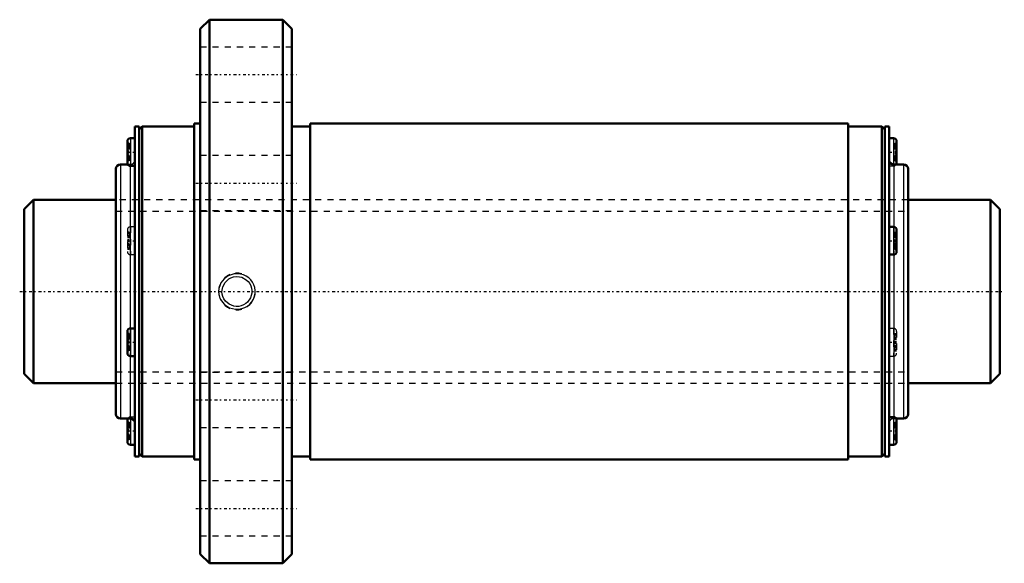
# Model space of a CAD drawing. Header units: millimetres. Extents: x -1 to 160, y -44 to 44.
import ezdxf

# ---------------------------------------------------------------- set-up
doc = ezdxf.new("R2010")
doc.units = ezdxf.units.MM
doc.linetypes.add('Center', pattern=[1.5, 0.45, -0.5, 0.05, -0.5])
doc.linetypes.add('Dashed', pattern=[2, 1, -1])
for name, color, linetype, lineweight in [('2d ConnectionPoints', 7, 'Continuous', 50), ('AM_0', 7, 'Continuous', 50), ('AM_4', 3, 'Continuous', 25), ('AM_5', 3, 'Continuous', 25), ('AM_7', 7, 'Center', 25), ('AM_9', 6, 'Dashed', 25)]:
    doc.layers.add(name, color=color, linetype=linetype, lineweight=lineweight)

# ---------------------------------------------------------------- blocks, each defined once
blk = doc.blocks.new('1_CNF3060_6ZZ_Nut_0_in_CNF3060_6ZZ_159_6LC7T_000_rev_4')
at = {"layer": 'AM_0'}
for p, q in [((30.28, 44.5), (28.8, 43.02)), ((30.28, 44.5), (30.28, -44.5)), ((42.32, 44.5), (30.28, 44.5)), ((42.32, 44.5), (42.32, -44.5)), ((43.8, 43.02), (42.32, 44.5)), ((28.8, 43.02), (28.8, -43.02)), ((43.8, 43.02), (43.8, -43.02)), ((27.8, 27.5), (27.8, -27.5)), ((28.8, 27.5), (27.8, 27.5)), ((46.8, 27.5), (46.8, -27.5)), ((134.8, 27.5), (46.8, 27.5)), ((134.8, 27.5), (134.8, -27.5)), ((18.07, 27), (18.07, -27)), ((18.8, 27), (18.07, 27)), ((18.8, 27), (18.8, -27)), ((19.3, 27), (18.8, 26.5)), ((27.8, 27), (19.3, 27)), ((19.3, 27), (19.3, -27)), ((46.8, 27), (43.8, 27)), ((140.3, 27), (134.8, 27)), ((140.3, 27), (140.3, -27)), ((140.8, 26.5), (140.3, 27)), ((140.8, 27), (140.8, -27)), ((141.53, 27), (140.8, 27)), ((141.53, 27), (141.53, -27)), ((16.87, 24.6), (16.87, 21.06)), ((18.07, 25.1), (17.37, 25.1)), ((142.23, 25.1), (141.53, 25.1)), ((142.73, 24.6), (142.73, 21.06)), ((15, 20.07), (15, -20.07)), ((16.95, 20.8), (15.73, 20.8)), ((17.37, 20.56), (18.07, 20.56)), ((143.87, 20.8), (142.26, 20.8)), ((144.6, 20.07), (144.6, -20.07)), ((142.23, 10.58), (141.53, 10.58)), ((142.73, 10.08), (142.73, 6.54)), ((141.53, 6.04), (142.23, 6.04)), ((18.07, -6.04), (17.37, -6.04)), ((16.87, -6.54), (16.87, -10.08)), ((17.37, -10.58), (18.07, -10.58)), ((15.73, -20.8), (17.34, -20.8)), ((142.23, -20.56), (141.53, -20.56)), ((142.65, -20.8), (143.87, -20.8)), ((16.87, -21.06), (16.87, -24.6)), ((142.73, -21.06), (142.73, -24.6)), ((17.37, -25.1), (18.07, -25.1)), ((141.53, -25.1), (142.23, -25.1)), ((18.07, -27), (18.8, -27)), ((18.8, -26.5), (19.3, -27)), ((19.3, -27), (27.8, -27)), ((43.8, -27), (46.8, -27)), ((134.8, -27), (140.3, -27)), ((140.3, -27), (140.8, -26.5)), ((140.8, -27), (141.53, -27)), ((27.8, -27.5), (28.8, -27.5)), ((46.8, -27.5), (134.8, -27.5)), ((28.8, -43.02), (30.28, -44.5)), ((42.32, -44.5), (43.8, -43.02)), ((30.28, -44.5), (42.32, -44.5))]:
    blk.add_line(p, q, dxfattribs=at)
for centre, radius, start, end in [((17.37, 24.6), 0.5, 90, 180), ((142.23, 24.6), 0.5, 360, 90), ((17.37, 21.06), 0.5, 180, 270), ((142.26, 21.53), 0.73, 180, 270), ((142.23, 21.06), 0.5, 328.0579, 0), ((15.73, 20.07), 0.73, 90, 180), ((143.87, 20.07), 0.73, 360, 90), ((142.23, 10.08), 0.5, 360, 90), ((142.23, 6.54), 0.5, 270, 0), ((17.37, -6.54), 0.5, 90, 180), ((17.37, -10.08), 0.5, 180, 270), ((15.73, -20.07), 0.73, 180, 270), ((17.37, -21.06), 0.5, 148.0579, 180), ((17.34, -21.53), 0.73, 360, 90), ((142.23, -21.06), 0.5, 360, 90), ((143.87, -20.07), 0.73, 270, 0), ((17.37, -24.6), 0.5, 180, 270), ((142.23, -24.6), 0.5, 270, 0)]:
    blk.add_arc(centre, radius, start, end, dxfattribs=at)
at = {"layer": 'AM_4'}
for p, q in [((17.37, 25.1), (17.37, 20.56)), ((142.23, 25.1), (142.23, 20.8)), ((15.73, 20.8), (15.73, -20.8)), ((17.34, 20.57), (17.34, -6.04)), ((142.26, 20.8), (142.26, 10.58)), ((143.87, 20.8), (143.87, -20.8)), ((142.23, 10.58), (142.23, 6.04)), ((142.26, 6.04), (142.26, -20.57)), ((17.37, -6.04), (17.37, -10.58)), ((17.34, -10.58), (17.34, -20.8)), ((17.37, -20.8), (17.37, -25.1)), ((142.23, -20.56), (142.23, -25.1))]:
    blk.add_line(p, q, dxfattribs=at)
at = {"layer": 'AM_5', "linetype": 'Dashed'}
blk.add_arc((34.8, 0), 3, 75, 15, dxfattribs=at)
at = {"layer": 'AM_7'}
for p, q in [((28.05, 35.5), (44.55, 35.5)), ((16.81, 22.83), (18.13, 22.83)), ((141.47, 22.83), (142.79, 22.83)), ((28.05, 17.75), (44.55, 17.75)), ((16.81, 8.31), (18.13, 8.31)), ((141.47, 8.31), (142.79, 8.31)), ((16.81, -8.31), (18.13, -8.31)), ((141.47, -8.31), (142.79, -8.31)), ((28.05, -17.75), (44.55, -17.75)), ((16.81, -22.83), (18.13, -22.83)), ((141.47, -22.83), (142.79, -22.83)), ((28.05, -35.5), (44.55, -35.5))]:
    blk.add_line(p, q, dxfattribs=at)
at = {"layer": 'AM_9'}
for p, q in [((43.8, 40), (28.8, 40)), ((28.8, 31), (43.8, 31)), ((17.17, 24.26), (16.87, 24.26)), ((17.17, 24.26), (17.17, 21.41)), ((142.43, 24.26), (142.73, 24.26)), ((142.43, 24.26), (142.43, 21.41)), ((17.17, 24.04), (16.87, 24.04)), ((17.17, 23.62), (16.87, 23.62)), ((17.17, 23.57), (16.87, 23.57)), ((17.17, 23.37), (16.87, 23.37)), ((16.87, 23.35), (17.17, 23.35)), ((17.17, 23.34), (16.87, 23.34)), ((17.17, 23), (16.87, 23)), ((17.17, 22.92), (16.87, 22.92)), ((17.17, 22.75), (16.87, 22.75)), ((17.17, 22.67), (16.87, 22.67)), ((142.43, 24.04), (142.73, 24.04)), ((142.43, 23.62), (142.73, 23.62)), ((142.43, 23.57), (142.73, 23.57)), ((142.43, 23.37), (142.73, 23.37)), ((142.43, 23.35), (142.73, 23.35)), ((142.43, 23.34), (142.73, 23.34)), ((142.43, 23), (142.73, 23)), ((142.43, 22.92), (142.73, 22.92)), ((142.43, 22.75), (142.73, 22.75)), ((142.43, 22.67), (142.73, 22.67)), ((17.17, 22.33), (16.87, 22.33)), ((17.17, 22.32), (16.87, 22.32)), ((17.17, 22.3), (16.87, 22.3)), ((17.17, 22.1), (16.87, 22.1)), ((17.17, 22.05), (16.87, 22.05)), ((17.17, 21.63), (16.87, 21.63)), ((17.17, 21.41), (16.87, 21.41)), ((43.8, 22.25), (28.8, 22.25)), ((142.43, 22.33), (142.73, 22.33)), ((142.73, 22.32), (142.43, 22.32)), ((142.43, 22.3), (142.73, 22.3)), ((142.43, 22.1), (142.73, 22.1)), ((142.43, 22.05), (142.73, 22.05)), ((142.43, 21.63), (142.73, 21.63)), ((142.43, 21.41), (142.73, 21.41)), ((17.34, 20.8), (16.95, 20.8)), ((17.34, 20.8), (17.34, 20.57)), ((141.53, 20.56), (142.23, 20.56)), ((142.23, 20.8), (142.23, 20.56)), ((144.6, 15), (15, 15)), ((28.8, 13.25), (43.8, 13.25)), ((16.87, 10.08), (16.87, 6.54)), ((17.17, 9.74), (16.87, 9.74)), ((17.17, 9.74), (17.17, 6.88)), ((17.37, 10.58), (17.37, 6.04)), ((18.07, 10.58), (17.37, 10.58)), ((142.26, 10.58), (142.26, 6.04)), ((142.43, 9.74), (142.73, 9.74)), ((142.43, 9.74), (142.43, 6.88)), ((17.17, 9.51), (16.87, 9.51)), ((17.17, 9.1), (16.87, 9.1)), ((17.17, 9.04), (16.87, 9.04)), ((17.17, 8.85), (16.87, 8.85)), ((16.87, 8.83), (17.17, 8.83)), ((17.17, 8.82), (16.87, 8.82)), ((17.17, 8.48), (16.87, 8.48)), ((17.17, 8.4), (16.87, 8.4)), ((17.17, 8.23), (16.87, 8.23)), ((17.17, 8.14), (16.87, 8.14)), ((142.43, 9.51), (142.73, 9.51)), ((142.43, 9.1), (142.73, 9.1)), ((142.43, 9.04), (142.73, 9.04)), ((142.43, 8.85), (142.73, 8.85)), ((142.43, 8.83), (142.73, 8.83)), ((142.43, 8.82), (142.73, 8.82)), ((142.43, 8.48), (142.73, 8.48)), ((142.43, 8.4), (142.73, 8.4)), ((142.43, 8.23), (142.73, 8.23)), ((142.43, 8.14), (142.73, 8.14)), ((17.17, 7.8), (16.87, 7.8)), ((17.17, 7.8), (16.87, 7.8)), ((17.17, 7.78), (16.87, 7.78)), ((17.17, 7.58), (16.87, 7.58)), ((17.17, 7.52), (16.87, 7.52)), ((17.17, 7.11), (16.87, 7.11)), ((17.17, 6.88), (16.87, 6.88)), ((142.73, 7.8), (142.43, 7.8)), ((142.43, 7.8), (142.73, 7.8)), ((142.43, 7.78), (142.73, 7.78)), ((142.43, 7.58), (142.73, 7.58)), ((142.43, 7.52), (142.73, 7.52)), ((142.43, 7.11), (142.73, 7.11)), ((142.43, 6.88), (142.73, 6.88)), ((17.37, 6.04), (18.07, 6.04)), ((17.34, -6.04), (17.34, -10.58)), ((142.23, -6.04), (141.53, -6.04)), ((142.23, -6.04), (142.23, -10.58)), ((17.17, -6.88), (16.87, -6.88)), ((17.17, -7.11), (16.87, -7.11)), ((17.17, -7.52), (16.87, -7.52)), ((17.17, -7.58), (16.87, -7.58)), ((17.17, -7.78), (16.87, -7.78)), ((16.87, -7.8), (17.17, -7.8)), ((17.17, -7.8), (16.87, -7.8)), ((17.17, -6.88), (17.17, -9.74)), ((142.43, -6.88), (142.73, -6.88)), ((142.43, -6.88), (142.43, -9.74)), ((142.43, -7.11), (142.73, -7.11)), ((142.43, -7.52), (142.73, -7.52)), ((142.43, -7.58), (142.73, -7.58)), ((142.43, -7.78), (142.73, -7.78)), ((142.43, -7.8), (142.73, -7.8)), ((142.43, -7.8), (142.73, -7.8)), ((142.73, -6.54), (142.73, -10.08)), ((17.17, -8.14), (16.87, -8.14)), ((17.17, -8.23), (16.87, -8.23)), ((17.17, -8.4), (16.87, -8.4)), ((17.17, -8.48), (16.87, -8.48)), ((17.17, -8.82), (16.87, -8.82)), ((17.17, -8.83), (16.87, -8.83)), ((17.17, -8.85), (16.87, -8.85)), ((17.17, -9.04), (16.87, -9.04)), ((17.17, -9.1), (16.87, -9.1)), ((17.17, -9.51), (16.87, -9.51)), ((142.43, -8.14), (142.73, -8.14)), ((142.43, -8.23), (142.73, -8.23)), ((142.43, -8.4), (142.73, -8.4)), ((142.43, -8.48), (142.73, -8.48)), ((142.43, -8.82), (142.73, -8.82)), ((142.73, -8.83), (142.43, -8.83)), ((142.43, -8.85), (142.73, -8.85)), ((142.43, -9.04), (142.73, -9.04)), ((142.43, -9.1), (142.73, -9.1)), ((142.43, -9.51), (142.73, -9.51)), ((17.17, -9.74), (16.87, -9.74)), ((141.53, -10.58), (142.23, -10.58)), ((142.43, -9.74), (142.73, -9.74)), ((43.8, -13.25), (28.8, -13.25)), ((15, -15), (144.6, -15)), ((18.07, -20.56), (17.37, -20.56)), ((17.37, -20.56), (17.37, -20.8)), ((142.26, -20.57), (142.26, -20.8)), ((142.26, -20.8), (142.65, -20.8)), ((17.17, -21.41), (16.87, -21.41)), ((17.17, -21.63), (16.87, -21.63)), ((17.17, -22.05), (16.87, -22.05)), ((17.17, -22.1), (16.87, -22.1)), ((17.17, -22.3), (16.87, -22.3)), ((16.87, -22.32), (17.17, -22.32)), ((17.17, -22.33), (16.87, -22.33)), ((17.17, -21.41), (17.17, -24.26)), ((28.8, -22.25), (43.8, -22.25)), ((142.43, -21.41), (142.73, -21.41)), ((142.43, -21.41), (142.43, -24.26)), ((142.43, -21.63), (142.73, -21.63)), ((142.43, -22.05), (142.73, -22.05)), ((142.43, -22.1), (142.73, -22.1)), ((142.43, -22.3), (142.73, -22.3)), ((142.43, -22.32), (142.73, -22.32)), ((142.43, -22.33), (142.73, -22.33)), ((17.17, -22.67), (16.87, -22.67)), ((17.17, -22.75), (16.87, -22.75)), ((17.17, -22.92), (16.87, -22.92)), ((17.17, -23), (16.87, -23)), ((17.17, -23.34), (16.87, -23.34)), ((17.17, -23.35), (16.87, -23.35)), ((17.17, -23.37), (16.87, -23.37)), ((17.17, -23.57), (16.87, -23.57)), ((17.17, -23.62), (16.87, -23.62)), ((17.17, -24.04), (16.87, -24.04)), ((142.43, -22.67), (142.73, -22.67)), ((142.43, -22.75), (142.73, -22.75)), ((142.43, -22.92), (142.73, -22.92)), ((142.43, -23), (142.73, -23)), ((142.43, -23.34), (142.73, -23.34)), ((142.73, -23.35), (142.43, -23.35)), ((142.43, -23.37), (142.73, -23.37)), ((142.43, -23.57), (142.73, -23.57)), ((142.43, -23.62), (142.73, -23.62)), ((142.43, -24.04), (142.73, -24.04)), ((17.17, -24.26), (16.87, -24.26)), ((142.43, -24.26), (142.73, -24.26)), ((43.8, -31), (28.8, -31)), ((28.8, -40), (43.8, -40))]:
    blk.add_line(p, q, dxfattribs=at)
for points in [[(32.71, 2.09), (32.17, 1.4), (31.97, 0.95), (31.84, 0.48), (31.8, 0), (31.84, -0.48), (31.96, -0.94), (32.15, -1.37), (32.42, -1.77), (32.74, -2.12), (33.13, -2.41), (33.57, -2.65), (34.05, -2.81), (34.55, -2.89), (35.06, -2.89), (35.57, -2.81), (36.06, -2.63), (36.52, -2.38), (36.92, -2.06), (37.25, -1.67), (37.51, -1.24), (37.69, -0.78), (37.78, -0.3), (37.79, 0.18), (37.72, 0.65), (37.58, 1.1), (37.36, 1.52), (37.07, 1.9), (36.72, 2.23), (36.32, 2.51), (35.86, 2.72), (35.37, 2.85), (34.86, 2.9), (34.35, 2.87), (33.84, 2.75), (33.36, 2.55), (32.71, 2.09)], [(34.8, 2.46), (35.21, 2.42), (35.61, 2.32), (36.32, 1.93), (36.63, 1.65), (36.88, 1.32), (37.07, 0.95), (37.2, 0.55), (37.25, 0.14), (37.24, -0.27), (37.02, -1.05), (36.55, -1.72), (36.24, -1.99), (35.88, -2.21), (35.5, -2.36), (35.09, -2.44), (34.68, -2.46), (34.27, -2.4), (33.52, -2.1), (32.9, -1.56), (32.66, -1.22), (32.49, -0.84), (32.38, -0.44), (32.34, -0.03), (32.47, 0.78), (32.85, 1.5), (33.46, 2.06), (33.82, 2.26), (34.22, 2.39), (34.8, 2.46)]]:
    blk.add_lwpolyline(points, dxfattribs=at)
for centre, radius, start, end in [((17.34, 21.53), 0.73, 270, 0), ((142.23, 21.06), 0.5, 270, 328.0579), ((17.37, 10.08), 0.5, 90, 180), ((17.37, 6.54), 0.5, 180, 270), ((142.23, -6.54), 0.5, 360, 90), ((142.23, -10.08), 0.5, 270, 0), ((17.37, -21.06), 0.5, 90, 148.0579), ((142.26, -21.53), 0.73, 90, 180)]:
    blk.add_arc(centre, radius, start, end, dxfattribs=at)
blk = doc.blocks.new('2_CNF3060_60ZZ0_Shaft_0_in_CNF3060_6ZZ_159_6LC7T_000_rev_4')
at = {"layer": 'AM_0'}
for p, q in [((1.5, 15), (0, 13.5)), ((1.5, 15), (1.5, -15)), ((15, 15), (1.5, 15)), ((158.1, 15), (144.6, 15)), ((159.6, 13.5), (158.1, 15)), ((158.1, 15), (158.1, -15)), ((0, 13.5), (0, -13.5)), ((159.6, 13.5), (159.6, -13.5)), ((0, -13.5), (1.5, -15)), ((158.1, -15), (159.6, -13.5)), ((1.5, -15), (15, -15)), ((144.6, -15), (158.1, -15))]:
    blk.add_line(p, q, dxfattribs=at)
at = {"layer": 'AM_5', "linetype": 'Dashed'}
for p, q in [((15, 13.1595), (144.6, 13.1595)), ((15, -13.1595), (144.6, -13.1595))]:
    blk.add_line(p, q, dxfattribs=at)
at = {"layer": 'AM_7'}
blk.add_line((-0.75, 0), (160.35, 0), dxfattribs=at)
at = {"layer": 'AM_9'}
for p, q in [((144.6, 15), (15, 15)), ((15, -15), (144.6, -15))]:
    blk.add_line(p, q, dxfattribs=at)

msp = doc.modelspace()

# ---------------------------------------------------------------- linework, layer by layer
at = {"layer": '2d ConnectionPoints'}
msp.add_point((0, 0), dxfattribs=at)

# ---------------------------------------------------------------- block references
for name in ['1_CNF3060_6ZZ_Nut_0_in_CNF3060_6ZZ_159_6LC7T_000_rev_4', '2_CNF3060_60ZZ0_Shaft_0_in_CNF3060_6ZZ_159_6LC7T_000_rev_4']:
    msp.add_blockref(name, (0, 0))

doc.saveas('drawing.dxf')
